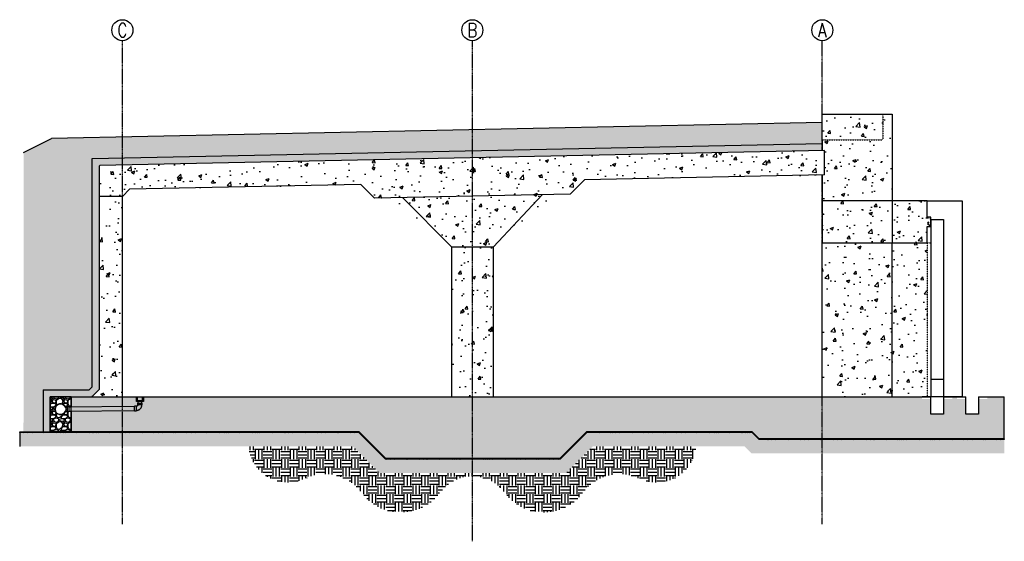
# Model space of a CAD drawing. Header units: inches. Extents: x -44 to 800, y -94 to 353.
import ezdxf

# ---------------------------------------------------------------- set-up
doc = ezdxf.new("R2010")
doc.units = ezdxf.units.IN
doc.header["$MEASUREMENT"] = 0
doc.linetypes.add('CENTER2', pattern=[1.125, 0.75, -0.125, 0.125, -0.125])
doc.linetypes.add('Dash', pattern=[0.25, 0.125, -0.125])
for name, color, linetype in [('A-DETL', 3, 'Continuous'), ('A-DETL-THIN', 1, 'Continuous'), ('A-FLOR', 173, 'Continuous'), ('A-WALL', 4, 'Continuous'), ('A-WALL-PATT', 8, 'Continuous'), ('P-PIPE', 3, 'Continuous'), ('P-SANR-FIXT', 3, 'Continuous'), ('S-ANNO-NOTE', 2, 'Continuous'), ('S-BEAM', 1, 'Continuous'), ('S-BEAM-HDLN', 1, 'Dash'), ('S-COLS', 53, 'Continuous'), ('S-COLS-HDLN', 2, 'Dash'), ('S-GRID', 1, 'CENTER2'), ('S-GRID-IDEN', 1, 'Continuous')]:
    doc.layers.add(name, color=color, linetype=linetype)
doc.styles.add('Annotative', font='romans.shx', dxfattribs={"width": 0.8, "height": 0.125})
pattern_1 = [(50, (1537.206, 30), (28.6904, -2.5101), [3, -33]), (355, (1537.206, 30), (-5.55005, 30.0877), [2.4, -26.4]), (100.4514, (1539.597, 29.79), (23.14035, 27.5776), [2.5496, -28.0457]), (46.1842, (1537.206, 38), (42.68965, -6.6208), [4.5, -49.5]), (96.6356, (1540.763, 37.45), (37.3865, 38.9647), [3.8244, -42.0686]), (351.1842, (1537.206, 38), (37.3865, 38.9647), [3.6, -39.6]), (21, (1541.206, 36), (23.87628, -16.10476), [3, -33]), (326, (1541.206, 36), (9.7326, 29.006), [2.4, -26.4]), (71.4514, (1543.196, 34.658), (33.6089, 12.90125), [2.5496, -28.0457]), (37.5, (1537.206, 30), (0.486394, 13.315754), [0, -26.08, 0, -26.8, 0, -26.5]), (7.5, (1537.206, 30), (10.52278, 15.77647), [0, -15.28, 0, -25.48, 0, -10.1]), (327.5, (1528.286, 30), (21.3529, -0.902195), [0, -10, 0, -31.2, 0, -41.4]), (317.5, (1524.286, 30), (23.32745, 4.0042), [0, -13, 0, -20.72, 0, -29.4])]
pattern_2 = [(0, (1537.206, 30), (7.5, 7.5), [7.5, -7.5]), (0, (1537.206, 32.8125), (7.5, 7.5), [7.5, -7.5]), (0, (1537.206, 35.625), (7.5, 7.5), [7.5, -7.5]), (90, (1538.1434, 36.5625), (-7.5, 7.5), [7.5, -7.5]), (90, (1540.956, 36.5625), (-7.5, 7.5), [7.5, -7.5]), (90, (1543.7684, 36.5625), (-7.5, 7.5), [7.5, -7.5])]
pattern_3 = [(228.01279, (1544.4059, 40), (-80, -90), [1.34536, -133.19088]), (184.96974, (1543.50594, 39), (120, 10), [2.30868, -228.55925]), (132.510447, (1541.20594, 38.8), (100, -110), [1.62788, -161.160326]), (267.27369, (1537.30594, 36.3), (10, 200), [2.10238, -208.13558]), (292.833654, (1537.20594, 34.2), (-50, 120), [2.06155, -204.09373]), (357.27369, (1538.00594, 32.3), (-200, 10), [2.10238, -208.13558]), (37.69424, (1540.10594, 32.2), (-130, -100), [2.78029, -275.248485]), (72.255328, (1542.30594, 33.9), (70, 220), [2.62488, -259.863215]), (121.429566, (1543.10594, 36.4), (-80, 130), [2.1095, -208.84073]), (175.23636, (1542.0059, 38.2), (110, -10), [2.40832, -118.007626]), (222.397438, (1539.60594, 38.4), (-120, -110), [3.11448, -308.33375]), (138.814075, (1547.2059, 36.2), (-70, 60), [1.06301, -105.23845]), (171.469234, (1546.40594, 36.9), (130, -20), [2.02237, -200.215114]), (225, (1544.406, 37.2), (-1e-15, -10), [1.41421, -12.727926]), (203.19859, (1543.706, 38.4), (50, 20), [0.76158, -75.39615]), (291.80141, (1543.006, 38.1), (-10, 30), [1.07703, -52.77462]), (30.96376, (1543.406, 37.1), (30, 20), [1.74929, -56.56023]), (161.56505, (1544.906, 38), (20, -10), [1.26491, -30.357867]), (16.38954, (1537.20594, 38.1), (100, 30), [1.772, -175.42845]), (70.346176, (1538.90594, 38.6), (-40, -110), [1.48661, -147.17408]), (293.19859, (1544.906, 40), (-20, 50), [1.52315, -74.63458]), (343.61046, (1545.50594, 38.6), (-100, 30), [1.772, -175.42845]), (339.443955, (1537.2059, 31.9), (-50, 20), [1.7088, -83.73124]), (294.77514, (1538.80594, 31.3), (-50, 110), [1.43178, -141.74643]), (66.80141, (1545.006, 30), (20, 50), [1.52315, -74.63458]), (17.354025, (1545.60594, 31.4), (-130, -40), [1.67631, -165.954236]), (69.443955, (1540.1059, 30), (-20, -50), [0.8544, -84.58564]), (101.30993, (1544.406, 30), (-10, 40), [0.5099, -50.480295]), (165.96376, (1544.306, 30.5), (30, -10), [2.06155, -39.169506]), (186.009006, (1542.30594, 31), (100, 10), [1.9105, -189.13923]), (303.69007, (1543.406, 36.2), (-10, 20), [1.44222, -34.61329]), (353.157227, (1544.20594, 35), (170, -20), [2.51794, -249.275626]), (60.945396, (1546.7059, 34.7), (-40, -70), [1.02956, -101.92674]), (90, (1547.206, 35.6), (-10, 10), [0.6, -9.4]), (120.256437, (1542.10594, 31.3), (40, -70), [1.38924, -137.5352]), (48.01279, (1541.4059, 32.5), (80, 90), [2.69072, -131.84552]), (0, (1543.206, 34.5), (10, 10), [2.6, -7.4]), (325.304846, (1545.80594, 34.5), (100, -70), [1.58114, -156.532743]), (254.0546, (1547.106, 33.6), (-10, -40), [1.45602, -71.34508]), (207.645975, (1546.70594, 32.2), (-190, -100), [2.37065, -234.69474]), (175.42608, (1544.60594, 31.1), (-130, 10), [2.50799, -248.290734])]

# ---------------------------------------------------------------- blocks, each defined once
blk = doc.blocks.new('Tee Reducing Sanitary - PVC - Sch 40 - DWV - Standard-1075340-SECTION _COLUMN STRIP_ LONG')
at = {"lineweight": -3}
for p, q in [((199.1, -22.43), (199.1, -23.93)), ((203.06, -23.93), (203.06, -22.43))]:
    blk.add_line(p, q, dxfattribs=at)
at = {"lineweight": -3, "flags": 128}
for points in [[(199.33, -25.45), (199.33, -24.73), (199.33, -23.94)], [(202.83, -23.94), (202.83, -25.29), (202.83, -25.45)]]:
    blk.add_lwpolyline(points, dxfattribs=at)
at = {"lineweight": -3}
blk.add_circle((201.08, -29.73), 4.62, dxfattribs=at)
for centre, major_axis, start_param, end_param in [((201.08, -22.43), (1.98, 0), 2.97073, 3.403392), ((201.08, -23.93), (1.98, 0), 3.141593, 4.18879), ((201.08, -22.43), (1.98, 0), 3.403392, 3.665191), ((201.08, -22.43), (1.98, 0), 3.665191, 4.18879), ((201.08, -22.43), (1.98, 0), 4.18879, 4.45059), ((201.08, -23.93), (1.98, 0), 4.18879, 4.45059), ((201.08, -22.43), (1.98, 0), 4.45059, 4.712389), ((201.08, -23.93), (-1.98, 0), 1.308997, 1.570796), ((201.08, -22.43), (-1.98, 0), 1.570796, 1.832596), ((201.08, -23.93), (1.98, 0), 4.712389, 4.974188), ((201.08, -22.43), (1.98, 0), 4.974188, 5.235988), ((201.08, -23.93), (1.98, 0), 4.974188, 5.235988), ((201.08, -22.43), (1.98, 0), 5.235988, 5.759587), ((201.08, -23.93), (-1.98, 0), 2.094395, 3.141593), ((201.08, -22.43), (1.98, 0), 5.759587, 6.021386), ((201.08, -22.43), (1.98, 0), 6.021386, 6.454048)]:
    blk.add_ellipse(centre, major_axis=major_axis, ratio=0.010416, start_param=start_param, end_param=end_param, dxfattribs=at)
blk = doc.blocks.new('Bend - PVC - Sch 40 - DWV_USACE - Standard-1075329-SECTION _COLUMN STRIP_ LONG')
at = {"layer": 'P-PIPE', "lineweight": -3}
for p, q in [((205.64, -14.52), (204.14, -14.52)), ((204.14, -18.48), (204.14, -14.52)), ((205.64, -14.52), (205.64, -18.48)), ((199.1, -19.56), (199.1, -21.06)), ((199.1, -19.56), (203.06, -19.56)), ((203.06, -21.06), (199.1, -21.06)), ((203.06, -21.06), (203.06, -19.56)), ((204.14, -18.48), (205.64, -18.48))]:
    blk.add_line(p, q, dxfattribs=at)
at = {"layer": 'P-PIPE', "lineweight": -3, "flags": 128}
for points in [[(204.14, -14.75), (203.95, -14.75), (203.76, -14.77), (203.56, -14.78), (203.37, -14.81), (203.18, -14.85), (203, -14.89), (202.81, -14.94), (202.63, -14.99), (202.44, -15.06), (202.27, -15.13), (202.09, -15.21), (201.92, -15.29), (201.75, -15.39), (201.58, -15.49), (201.42, -15.59), (201.27, -15.7), (201.11, -15.82), (200.97, -15.94), (200.82, -16.07), (200.69, -16.21), (200.56, -16.35), (200.43, -16.5), (200.31, -16.65), (200.2, -16.8), (200.09, -16.96), (199.99, -17.13), (199.9, -17.29), (199.81, -17.47), (199.73, -17.64), (199.65, -17.82), (199.59, -18), (199.53, -18.18), (199.48, -18.37), (199.43, -18.56), (199.4, -18.74), (199.37, -18.94), (199.35, -19.13), (199.33, -19.32), (199.33, -19.51), (199.33, -19.56)], [(202.83, -19.56), (202.83, -19.51), (202.83, -19.46), (202.84, -19.41), (202.84, -19.35), (202.85, -19.3), (202.87, -19.25), (202.88, -19.2), (202.89, -19.15), (202.91, -19.1), (202.93, -19.05), (202.95, -19), (202.98, -18.96), (203, -18.91), (203.03, -18.87), (203.06, -18.82), (203.09, -18.78), (203.12, -18.74), (203.15, -18.7), (203.19, -18.66), (203.23, -18.62), (203.26, -18.59), (203.3, -18.55), (203.34, -18.52), (203.39, -18.49), (203.43, -18.46), (203.48, -18.43), (203.52, -18.4), (203.57, -18.38), (203.62, -18.36), (203.66, -18.34), (203.71, -18.32), (203.76, -18.31), (203.81, -18.29), (203.87, -18.28), (203.92, -18.27), (203.97, -18.26), (204.02, -18.26), (204.07, -18.25), (204.13, -18.25), (204.14, -18.25)]]:
    blk.add_lwpolyline(points, dxfattribs=at)
blk = doc.blocks.new('Grid - Circle 3_8_-570341-00_SP_Foundation Plan-TO FDN_DOC')
at = {"layer": 'S-GRID-IDEN'}
blk.add_circle((0, 0), 0.188, dxfattribs=at)

msp = doc.modelspace()

# ---------------------------------------------------------------- hatches: boundary and pattern name
at = {"layer": 'A-DETL-THIN'}
h = msp.add_hatch(dxfattribs=at)
h.set_pattern_fill('PLASTI', color=256, scale=4, angle=45)
h.set_pattern_definition([(45, (1537.2059, 30), (-0.7071068, 0.7071068), []), (45, (1537.1175, 30.0884), (-0.7071068, 0.7071068), []), (45, (1537.0292, 30.1768), (-0.7071068, 0.7071068), []), (45, (1536.764, 30.4419), (-0.7071068, 0.7071068), [])])
h.paths.add_polyline_path([(246.88, 0), (-44, 0), (-44, -0.59), (246.63, -0.59), (269.51, -23.47), (419.24, -23.47), (442.12, -0.59), (583.76, -0.59), (589.76, -6.59), (800, -6.59), (800, -6), (590, -6), (584, 0), (441.88, 0), (419, -22.88), (269.75, -22.88)])
at = {"layer": 'A-WALL-PATT', "lineweight": -3}
h = msp.add_hatch(dxfattribs=at)
h.set_pattern_fill('AR-CONC', color=256, scale=4, style=0)
h.set_pattern_definition(pattern_1)
h.paths.add_polyline_path([(644, 272), (644, 250), (696, 250), (696, 272)])
h = msp.add_hatch(dxfattribs=at)
h.set_pattern_fill('AR-CONC', color=256, scale=4, style=0)
h.set_pattern_definition(pattern_1)
h.paths.add_polyline_path([(704, 272), (696, 272), (696, 250), (644, 250), (644, 198), (704, 198)])
h = msp.add_hatch(dxfattribs=at)
h.set_pattern_fill('EARTH', color=256, scale=30, style=0)
h.set_pattern_definition(pattern_2)
h.paths.add_polyline_path([(18, 234.11), (644, 246.98), (644, 250), (643.89, 250), (644, 264.99), (-16.63, 251.4), (-40.62, 239.41), (-40.74, 0), (-24, 0), (-24, 36), (15.45, 36), (18, 38.55)])
h = msp.add_hatch(dxfattribs=at)
h.set_pattern_fill('AR-SAND', color=256, style=0)
h.set_pattern_definition([(37.5, (1545.206, 30), (-0.0629934, 1.9268238), [0, -1.52, 0, -1.7, 0, -1.625]), (7.5, (1545.206, 30), (1.7697767, 2.822146), [0, -0.82, 0, -1.37, 0, -0.525]), (327.5, (1543.976, 30), (3.1141419, 0.005659), [0, -0.5, 0, -1.8, 0, -2.35]), (317.5, (1543.976, 30), (3.0061266, 0.8776756), [0, -0.25, 0, -1.18, 0, -1.35])])
h.paths.add_polyline_path([(644, 246.98), (18, 233.95), (18, 38.55), (15.45, 36), (-24, 36), (-24, 0), (-17.98, 0), (-17.98, 30), (0, 30), (17.94, 30), (24, 36.06), (24, 203.33), (23.99, 227.53), (24.71, 228.25), (644, 240.98)])
h = msp.add_hatch(dxfattribs=at)
h.set_pattern_fill('AR-CONC', color=256, scale=4, style=0)
h.set_pattern_definition(pattern_1)
h.paths.add_polyline_path([(646, 241.02), (24.71, 228.25), (24, 227.54), (24, 201.6), (44, 201.6), (50.17, 207.77), (248.3, 211.85), (260.06, 200.08), (428, 203.54), (440.25, 215.79), (646, 220.02)])
h = msp.add_hatch(dxfattribs=at)
h.set_pattern_fill('AR-CONC', color=256, scale=4, style=0)
h.set_pattern_definition([(50, (1545.206, 30), (28.6904, -2.5101), [3, -33]), (355, (1545.206, 30), (-5.55005, 30.0877), [2.4, -26.4]), (100.4514, (1547.597, 29.79), (23.14035, 27.5776), [2.5496, -28.0457]), (46.1842, (1545.206, 38), (42.68965, -6.6208), [4.5, -49.5]), (96.6356, (1548.763, 37.45), (37.3865, 38.9647), [3.8244, -42.0686]), (351.184, (1545.206, 38), (37.3865, 38.9647), [3.6, -39.6]), (21, (1549.206, 36), (23.8763, -16.10476), [3, -33]), (326, (1549.206, 36), (9.7326, 29.006), [2.4, -26.4]), (71.4514, (1551.196, 34.658), (33.6089, 12.90125), [2.5496, -28.0457]), (37.5, (1545.206, 30), (0.486394, 13.315754), [0, -26.08, 0, -26.8, 0, -26.5]), (7.5, (1545.206, 30), (10.52278, 15.77647), [0, -15.28, 0, -25.48, 0, -10.1]), (327.5, (1536.286, 30), (21.3529, -0.902195), [0, -10, 0, -31.2, 0, -41.4]), (317.5, (1532.286, 30), (23.32745, 4.0042), [0, -13, 0, -20.72, 0, -29.4])])
h.paths.add_polyline_path([(44, 203.33), (24, 203.33), (24, 36.06), (17.94, 30), (44, 30)])
h = msp.add_hatch(dxfattribs=at)
h.set_pattern_fill('AR-CONC', color=256, scale=4, style=0)
h.set_pattern_definition(pattern_1)
h.paths.add_polyline_path([(362, 162), (422.38, 206.42), (261.59, 203.12), (326, 162)])
h.paths.add_polyline_path([(362, 162), (326, 162), (326, 30), (362, 30)])
h = msp.add_hatch(dxfattribs=at)
h.set_pattern_fill('AR-CONC', color=256, scale=4, style=0)
h.set_pattern_definition(pattern_1)
h.paths.add_polyline_path([(644, 162), (704, 162), (704, 198), (644, 198)])
h = msp.add_hatch(dxfattribs=at)
h.set_pattern_fill('AR-CONC', color=256, scale=4, style=0)
h.set_pattern_definition(pattern_1)
h.paths.add_polyline_path([(704, 162), (734, 162), (734, 198), (704, 198)])
h = msp.add_hatch(dxfattribs=at)
h.set_pattern_fill('AR-CONC', color=256, style=0)
h.set_pattern_definition([(50, (1537.206, 30), (7.1726, -0.62752), [0.75, -8.25]), (355, (1537.206, 30), (-1.387513, 7.52192), [0.6, -6.6]), (100.4514, (1537.804, 29.948), (5.78509, 6.8944), [0.6374, -7.01142]), (46.1842, (1537.206, 32), (10.67241, -1.65519), [1.125, -12.375]), (96.6356, (1538.095, 31.862), (9.34662, 9.74119), [0.9561, -10.51714]), (351.1842, (1537.206, 32), (9.34662, 9.74119), [0.9, -9.9]), (21, (1538.206, 31.5), (5.96907, -4.02619), [0.75, -8.25]), (326, (1538.206, 31.5), (2.43315, 7.2515), [0.6, -6.6]), (71.4514, (1538.7034, 31.1645), (8.402224, 3.22531), [0.6374, -7.01142]), (37.5, (1537.206, 30), (0.1215986, 3.3289385), [0, -6.52, 0, -6.7, 0, -6.625]), (7.5, (1537.206, 30), (2.630695, 3.944117), [0, -3.82, 0, -6.37, 0, -2.525]), (327.5, (1534.976, 30), (5.338224, -0.225549), [0, -2.5, 0, -7.8, 0, -10.35]), (317.5, (1533.976, 30), (5.831862, 1.00105), [0, -3.25, 0, -5.18, 0, -7.35])])
h.paths.add_polyline_path([(737, 176), (737, 184), (734, 184), (734, 176)])
h = msp.add_hatch(dxfattribs=at)
h.set_pattern_fill('AR-CONC', color=256, scale=4, style=0)
h.set_pattern_definition(pattern_1)
h.paths.add_polyline_path([(644, 162), (734, 162), (734, 30), (644, 30)])
h = msp.add_hatch(dxfattribs=at)
h.set_pattern_fill('GRAVEL', color=256, scale=10, style=0)
h.set_pattern_definition(pattern_3)
edge = h.paths.add_edge_path()
edge.add_arc((-9.06, 19.32), 4.62, 22.84997, 338.38343)
edge.add_line((-4.76, 17.61), (-3.26, 17.63))
edge.add_line((-3.26, 17.63), (-3.25, 17.4))
edge.add_line((-3.25, 17.4), (-1.75, 17.42))
edge.add_line((-1.75, 17.42), (-1.76, 17.67))
edge.add_line((-1.76, 17.67), (0, 17.69))
edge.add_line((0, 17.69), (0, 0))
edge.add_line((0, 0), (-17.98, 0))
edge.add_line((-17.98, 0), (-17.98, 30))
edge.add_line((-17.98, 30), (0, 30))
edge.add_line((0, 30), (0, 21.17))
edge.add_line((0, 21.17), (-1.79, 21.16))
edge.add_line((-1.79, 21.16), (-1.79, 21.37))
edge.add_line((-1.79, 21.37), (-3.29, 21.36))
edge.add_line((-3.29, 21.36), (-3.29, 21.13))
edge.add_line((-3.29, 21.13), (-4.8, 21.11))
h = msp.add_hatch(dxfattribs=at)
h.set_pattern_fill('AR-CONC', color=256, scale=4, style=0)
h.set_pattern_definition(pattern_1)
h.paths.add_polyline_path([(441.88, 0), (584, 0), (590, -6), (800, -6), (800, 30), (785.5, 30), (785.5, 28), (778, 28), (778, 15), (767, 15), (767, 28), (759.5, 28), (759.5, 30), (755.5, 30), (755.5, 28), (748, 28), (748, 15), (737, 15), (737, 28), (729.5, 28), (729.5, 30), (644, 30), (0, 30), (0, 0), (246.88, 0), (269.75, -22.88), (419, -22.88)])
h = msp.add_hatch(dxfattribs=at)
h.set_pattern_fill('GRAVEL', color=256, scale=10, style=0)
h.set_pattern_definition(pattern_3)
h.paths.add_polyline_path([(583.76, -0.59), (442.12, -0.59), (419.24, -23.47), (269.51, -23.47), (246.63, -0.59), (-44, -0.59), (-44, -12.59), (241.66, -12.59), (264.54, -35.47), (424.21, -35.47), (447.09, -12.59), (577.41, -12.59), (583.41, -18.59), (800, -18.59), (800, -6.59), (589.76, -6.59)])
h = msp.add_hatch(dxfattribs=at)
h.set_pattern_fill('EARTH', color=256, scale=30, style=0)
h.set_pattern_definition(pattern_2)
h.paths.add_polyline_path([(405.28, -69.19), (409.6, -68.96), (413.88, -68.29), (418.06, -67.17), (422.1, -65.63), (425.96, -63.67), (429.6, -61.32), (432.97, -58.6), (436.04, -55.55), (441.42, -48.97), (444.39, -46.04), (447.65, -43.44), (451.18, -41.21), (454.92, -39.36), (458.84, -37.93), (462.88, -36.92), (467.02, -36.35), (471.19, -36.22), (475.35, -36.54), (479.45, -37.3), (483.45, -38.49), (490.82, -41.57), (494.49, -42.63), (498.25, -43.27), (502.06, -43.48), (506.01, -43.25), (509.9, -42.56), (513.68, -41.43), (517.31, -39.86), (520.73, -37.89), (523.9, -35.52), (526.77, -32.81), (529.31, -29.78), (531.47, -26.48), (533.24, -22.95), (534.59, -19.23), (535.5, -15.39), (535.95, -12.59), (447.09, -12.59), (424.21, -35.47), (264.54, -35.47), (241.66, -12.59), (152, -12.59), (152.24, -13.63), (152.98, -17.66), (154.2, -21.58), (155.89, -25.31), (158.01, -28.82), (160.53, -32.05), (163.43, -34.95), (166.66, -37.47), (170.17, -39.59), (173.9, -41.28), (177.82, -42.5), (181.85, -43.23), (185.94, -43.48), (189.75, -43.27), (193.51, -42.63), (197.18, -41.57), (204.55, -38.49), (208.55, -37.3), (212.65, -36.54), (216.81, -36.22), (220.98, -36.35), (225.22, -36.94), (229.16, -37.93), (233.08, -39.36), (236.82, -41.21), (240.35, -43.44), (243.61, -46.04), (246.58, -48.97), (251.96, -55.55), (255.03, -58.6), (258.4, -61.32), (262.04, -63.67), (265.9, -65.63), (269.94, -67.17), (274.12, -68.29), (278.4, -68.96), (282.72, -69.19), (287.05, -68.96), (291.32, -68.29), (295.5, -67.17), (299.55, -65.63), (303.41, -63.67), (307.04, -61.32), (310.42, -58.6), (313.49, -55.55), (316.22, -52.2), (318.79, -49.08), (321.71, -46.29), (324.94, -43.86), (328.43, -41.83), (332.13, -40.22), (335.99, -39.05), (339.97, -38.34), (344, -38.11), (348.03, -38.34), (352.01, -39.05), (355.87, -40.22), (359.57, -41.83), (363.06, -43.86), (366.29, -46.29), (369.21, -49.08), (371.78, -52.2), (374.51, -55.55), (377.58, -58.6), (380.96, -61.32), (384.59, -63.67), (388.45, -65.63), (392.5, -67.17), (396.68, -68.29), (400.95, -68.96), (405.1, -69.18)])

# ---------------------------------------------------------------- linework, layer by layer
at = {"layer": 'A-DETL', "lineweight": -3}
msp.add_line((-24, 36), (-24, 0), dxfattribs=at)
for points in [[(-24, 36), (15.45, 36), (18, 38.55), (18, 234.11), (644, 246.98)], [(0, 30), (-17.98, 30), (-17.98, 0)]]:
    msp.add_lwpolyline(points, dxfattribs=at)
at = {"layer": 'A-DETL-THIN', "lineweight": -3}
for p in [(644, 264.99), (-40.62, 239.41)]:
    msp.add_line(p, (-16.63, 251.4), dxfattribs=at)
at = {"layer": 'A-DETL-THIN'}
msp.add_line((-44, -0.59), (-44, -12.59), dxfattribs=at)
at = {"layer": 'A-DETL-THIN', "lineweight": -3}
msp.add_lwpolyline([(800, -6), (800, -6.59), (589.76, -6.59), (583.76, -0.59), (442.12, -0.59), (419.24, -23.47), (269.51, -23.47), (246.63, -0.59), (-44, -0.59), (-44, 0), (0, 0)], dxfattribs=at)
at = {"layer": 'A-FLOR', "lineweight": -3}
for p, q in [((646, 241.02), (24.71, 228.25)), ((646, 220.02), (646, 241.02)), ((24, 227.54), (24, 201.6)), ((646, 220.02), (440.25, 215.79)), ((248.3, 211.85), (50.17, 207.77)), ((428, 203.54), (260.06, 200.08)), ((737, 15), (737, 30)), ((748, 30), (748, 15)), ((767, 15), (767, 30)), ((778, 30), (778, 15)), ((800, -6), (800, 30)), ((748, 15), (737, 15)), ((778, 15), (767, 15))]:
    msp.add_line(p, q, dxfattribs=at)
at = {"layer": 'A-FLOR'}
for p, q in [((24.71, 228.25), (24, 227.54)), ((260.06, 200.08), (248.3, 211.85)), ((428, 203.54), (440.25, 215.79)), ((50.17, 207.77), (44, 201.6))]:
    msp.add_line(p, q, dxfattribs=at)
at = {"layer": 'A-FLOR', "lineweight": -3}
for points in [[(800, -6), (590, -6), (584, 0), (441.88, 0), (419, -22.88), (269.75, -22.88), (246.88, 0), (0, 0), (0, 30), (737, 30)], [(748, 30), (767, 30)], [(778, 30), (800, 30)]]:
    msp.add_lwpolyline(points, dxfattribs=at)
at = {"layer": 'A-WALL', "lineweight": -3}
msp.add_lwpolyline([(24, 201.6), (24, 36.06), (17.94, 30), (44, 30), (44, 201.6)], close=True, dxfattribs=at)
at = {"layer": 'A-WALL-PATT'}
msp.add_lwpolyline([(-4.8, 21.11, 5.089221), (-4.76, 17.61), (-3.26, 17.63), (-3.25, 17.4), (-1.75, 17.42), (-1.75, 17.42), (-1.76, 17.67), (0, 17.69), (0, 0), (-17.98, 0), (-17.98, 30), (0, 30), (0, 21.17), (-1.79, 21.16), (-1.79, 21.37), (-3.29, 21.36), (-3.29, 21.13)], format="xyb", close=True, dxfattribs=at)
at = {"layer": 'P-PIPE', "lineweight": -3}
for p, q in [((57.25, 26.75), (57.25, 24.56)), ((60.75, 24.56), (60.75, 26.75)), ((54.44, 21.75), (-1.79, 21.16)), ((-1.76, 17.67), (54.47, 18.25))]:
    msp.add_line(p, q, dxfattribs=at)
at = {"layer": 'P-SANR-FIXT', "lineweight": -3}
for points in [[(56.64, 27.14), (57.02, 26.75), (60.98, 26.75), (61.36, 27.14), (61.36, 29.5), (61.75, 29.5), (61.75, 30), (62, 30), (62, 26), (56, 26), (56, 30), (56.25, 30), (56.25, 29.5), (56.64, 29.5)], [(61.7, 29.5), (56.3, 29.5), (56.3, 30), (61.7, 30)]]:
    msp.add_lwpolyline(points, close=True, dxfattribs=at)
msp.add_lwpolyline([(62, 28.84), (61.7, 28.84), (61.7, 26.99), (61.12, 26.41), (56.88, 26.41), (56.3, 26.99), (56.3, 28.84), (56, 28.84)], dxfattribs=at)
at = {"layer": 'S-BEAM', "lineweight": -3}
for p, q in [((644, 250), (644, 240.98)), ((644, 219.98), (644, 162)), ((704, 198), (644, 198)), ((734, 198), (704, 198)), ((734, 184), (734, 198)), ((737, 184), (734, 184)), ((737, 176), (737, 184)), ((734, 162), (734, 176)), ((734, 176), (737, 176)), ((644, 162), (734, 162))]:
    msp.add_line(p, q, dxfattribs=at)
at = {"layer": 'S-BEAM'}
msp.add_line((704, 198), (704, 162), dxfattribs=at)
at = {"layer": 'S-BEAM', "lineweight": -3}
msp.add_lwpolyline([(644, 250), (644, 272), (704, 272), (704, 198)], dxfattribs=at)
at = {"layer": 'S-BEAM-HDLN', "lineweight": -3}
msp.add_line((734, 162), (737, 162), dxfattribs=at)
at = {"layer": 'S-COLS', "lineweight": -3}
for p, q in [((404, 203.04), (362, 158.58)), ((284, 200.58), (326, 158.58)), ((734, 198), (764, 198)), ((764, 198), (764, 30)), ((737, 182), (748, 182)), ((737, 182), (737, 30)), ((748, 182), (748, 30)), ((644, 30), (644, 162)), ((704, 30), (704, 162)), ((326, 158.58), (326, 30)), ((326, 158.58), (362, 158.58)), ((362, 30), (362, 158.58)), ((737, 45), (748, 45)), ((748, 30), (729.5, 30)), ((764, 30), (748, 30))]:
    msp.add_line(p, q, dxfattribs=at)
at = {"layer": 'S-COLS-HDLN', "lineweight": -3}
for p, q in [((696, 272), (696, 250)), ((644, 250), (696, 250)), ((734, 162), (734, 30))]:
    msp.add_line(p, q, dxfattribs=at)
at = {"layer": 'S-GRID', "lineweight": -3}
for p, q in [((44, -79.18), (44, 335.07)), ((344, -93.88), (344, 335.07)), ((644, 240.98), (644, 335.07)), ((644, -79.18), (644, 219.98))]:
    msp.add_line(p, q, dxfattribs=at)

# ---------------------------------------------------------------- block references
at = {"layer": 'P-PIPE', "lineweight": -3}
for name, p, rotation in [('Tee Reducing Sanitary - PVC - Sch 40 - DWV - Standard-1075340-SECTION _COLUMN STRIP_ LONG', (18.5, 220.7), 270.6167024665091), ('Bend - PVC - Sch 40 - DWV_USACE - Standard-1075329-SECTION _COLUMN STRIP_ LONG', (260.08, 3.5), 180)]:
    msp.add_blockref(name, p, dxfattribs=dict(at, rotation=rotation))
at = {"layer": 'S-GRID-IDEN', "lineweight": -3, "xscale": 48.00000000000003, "yscale": 48.00000000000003, "zscale": 48.00000000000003, "rotation": 90}
for p in [(44, 344.07), (344, 344.07), (644, 344.07)]:
    msp.add_blockref('Grid - Circle 3_8_-570341-00_SP_Foundation Plan-TO FDN_DOC', p, dxfattribs=at)

# ---------------------------------------------------------------- texts
at = {"layer": 'S-ANNO-NOTE', "lineweight": -3, "char_height": 12, "width": 12.3197, "attachment_point": 5, "style": 'Annotative'}
for s, insert in [('C', (44, 344.07)), ('B', (344, 344.07)), ('A', (644, 344.07))]:
    msp.add_mtext(s, dxfattribs=dict(at, insert=insert))

doc.saveas('drawing.dxf')
